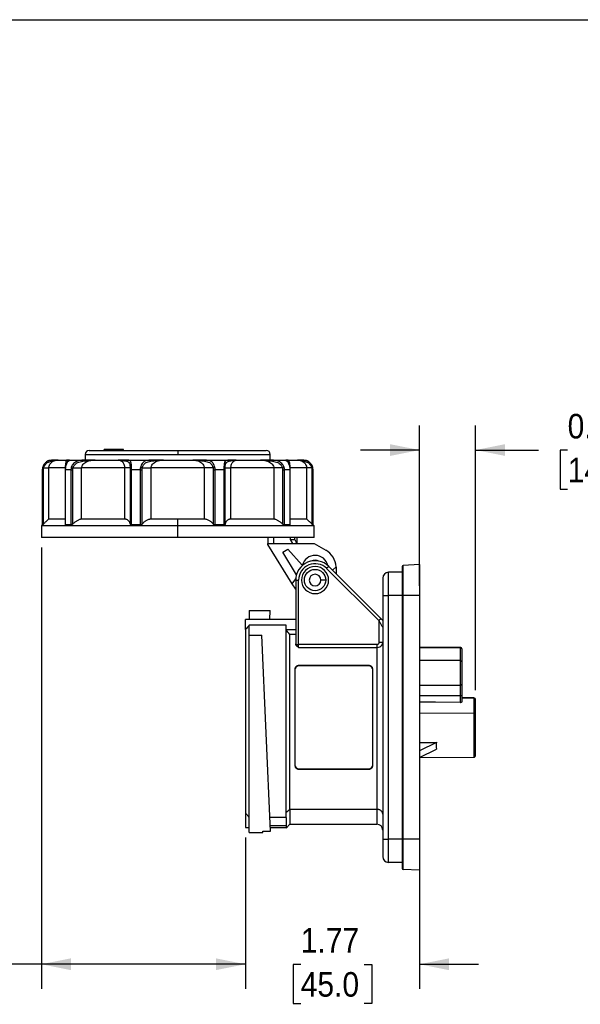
# Model space of a CAD drawing. Header units: inches. Extents: x 0 to 22, y 0 to 17.
# Tile 5 of 9: x 10.6 to 16.3, y 7 to 17. Entities that reach past the tile are written whole.
import ezdxf

# ---------------------------------------------------------------- set-up
doc = ezdxf.new("R2010")
doc.units = ezdxf.units.IN
doc.header["$LTSCALE"] = 2
doc.header["$MEASUREMENT"] = 0
doc.linetypes.add('SLD-Solid', pattern=[0])
doc.layers.add('DIMENSIONS', color=140, linetype='SLD-Solid', lineweight=25)
doc.layers.add('SLD-DEFPOINTS', color=7, linetype='Continuous')
doc.styles.add('SLDTEXTSTYLE0', font='GOTHIC.TTF', dxfattribs={"width": 0.913})
doc.dimstyles.new('SLDDIMSTYLE0', dxfattribs={"dimtxt": 0.25, "dimasz": 0.3, "dimexe": 0, "dimexo": 0.0625, "dimgap": 0.0625, "dimtad": 0, "dimtih": 1, "dimtoh": 1, "dimrnd": 1e-09, "dimzin": 12, "dimdsep": 46, "dimtxsty": 'SLDTEXTSTYLE0', "dimsah": 1, "dimcen": 0.09, "dimadec": 0, "dimazin": 3, "dimtfac": 1, "dimtofl": 0, "dimtmove": 0, "dimatfit": 3, "dimfxl": 0, "dimfrac": 2, "dimtolj": 1, "dimtzin": 12, "dimarcsym": 0})
doc.dimstyles.new('SLDDIMSTYLE3', dxfattribs={"dimtxt": 0.25, "dimasz": 0.3, "dimexe": 0, "dimexo": 0.0625, "dimgap": 0.0625, "dimtad": 0, "dimtih": 1, "dimtoh": 1, "dimrnd": 1e-09, "dimzin": 12, "dimdsep": 46, "dimtxsty": 'SLDTEXTSTYLE0', "dimsah": 1, "dimcen": 0.09, "dimadec": 0, "dimazin": 3, "dimtfac": 1, "dimtmove": 0, "dimatfit": 0, "dimfxl": 0, "dimfrac": 2, "dimtolj": 1, "dimtzin": 12, "dimarcsym": 0})
doc.dimstyles.new('SLDDIMSTYLE4', dxfattribs={"dimtxt": 0.25, "dimasz": 0.3, "dimexe": 0, "dimexo": 0.0625, "dimgap": 0.0625, "dimtad": 0, "dimtih": 1, "dimtoh": 1, "dimrnd": 1e-09, "dimdsep": 46, "dimtxsty": 'SLDTEXTSTYLE0', "dimsah": 1, "dimcen": 0.09, "dimadec": 0, "dimazin": 2, "dimtfac": 1, "dimtmove": 0, "dimatfit": 0, "dimfxl": 0, "dimfrac": 2, "dimtolj": 1, "dimtzin": 12, "dimarcsym": 0})

# ---------------------------------------------------------------- blocks, each defined once
blk = doc.blocks.new('Block2')
at = {"color": 7, "linetype": 'SLD-Solid', "lineweight": 18}
blk.add_line((22, 17), (0, 17), dxfattribs=at)
blk = doc.blocks.new('_D_7')
at = {"layer": 'DIMENSIONS'}
for p, q in [((12.888, 8.675), (12.888, 7.134)), ((14.66, 8.557), (14.66, 7.134)), ((12.888, 7.384), (12.288, 7.384)), ((13.451, 7.382), (13.375, 7.382)), ((13.375, 7.382), (13.375, 6.985)), ((14.097, 7.382), (14.174, 7.382)), ((14.174, 7.382), (14.174, 6.985)), ((14.66, 7.384), (15.26, 7.384)), ((13.375, 6.985), (13.451, 6.985)), ((14.174, 6.985), (14.097, 6.985))]:
    blk.add_line(p, q, dxfattribs=at)
for points in [[(12.888, 7.384), (12.588, 7.444), (12.588, 7.324)], [(14.66, 7.384), (14.96, 7.324), (14.96, 7.444)]]:
    blk.add_solid(points, dxfattribs=at)
at = {"layer": 'DIMENSIONS', "char_height": 0.25, "attachment_point": 1, "style": 'SLDTEXTSTYLE0'}
for s, insert in [('1.77', (13.451, 7.752)), ('45.0', (13.451, 7.304))]:
    blk.add_mtext(s, dxfattribs=dict(at, insert=insert))
blk = doc.blocks.new('_D_8')
at = {"layer": 'DIMENSIONS'}
for p, q in [((10.812, 11.628), (10.812, 7.134)), ((12.888, 8.675), (12.888, 7.134)), ((9.368, 7.382), (9.292, 7.382)), ((9.292, 7.382), (9.292, 6.985)), ((10.014, 7.382), (10.09, 7.382)), ((10.09, 7.382), (10.09, 6.985)), ((10.812, 7.384), (10.31, 7.384)), ((12.888, 7.384), (10.812, 7.384)), ((9.292, 6.985), (9.368, 6.985)), ((10.09, 6.985), (10.014, 6.985))]:
    blk.add_line(p, q, dxfattribs=at)
for points in [[(10.812, 7.384), (11.112, 7.324), (11.112, 7.444)], [(12.888, 7.384), (12.588, 7.444), (12.588, 7.324)]]:
    blk.add_solid(points, dxfattribs=at)
at = {"layer": 'DIMENSIONS', "char_height": 0.25, "attachment_point": 1, "style": 'SLDTEXTSTYLE0'}
for s, insert in [('2.08', (9.368, 7.752)), ('52.8', (9.368, 7.304))]:
    blk.add_mtext(s, dxfattribs=dict(at, insert=insert))
blk = doc.blocks.new('_D_9')
at = {"layer": 'DIMENSIONS'}
for p, q in [((14.66, 11.238), (14.66, 12.869)), ((15.231, 10.176), (15.231, 12.869)), ((14.66, 12.619), (14.06, 12.619)), ((15.231, 12.619), (15.872, 12.619)), ((16.167, 12.617), (16.091, 12.617)), ((16.091, 12.617), (16.091, 12.22)), ((16.814, 12.617), (16.89, 12.617)), ((16.89, 12.617), (16.89, 12.22)), ((16.091, 12.22), (16.167, 12.22)), ((16.89, 12.22), (16.814, 12.22))]:
    blk.add_line(p, q, dxfattribs=at)
for points in [[(14.66, 12.619), (14.36, 12.679), (14.36, 12.559)], [(15.231, 12.619), (15.531, 12.559), (15.531, 12.679)]]:
    blk.add_solid(points, dxfattribs=at)
at = {"layer": 'DIMENSIONS', "char_height": 0.25, "attachment_point": 1, "style": 'SLDTEXTSTYLE0'}
for s, insert in [('0.57', (16.167, 12.987)), ('14.5', (16.167, 12.54))]:
    blk.add_mtext(s, dxfattribs=dict(at, insert=insert))

msp = doc.modelspace()

# ---------------------------------------------------------------- linework, layer by layer
at = {"color": 7, "linetype": 'SLD-Solid'}
msp.add_line((0, 17), (22, 17), dxfattribs=at)
for p, q in [((11.258, 12.575), (12.199, 12.575)), ((11.258, 12.575), (11.258, 12.516)), ((11.298, 12.614), (12.199, 12.614)), ((11.451, 12.626), (11.451, 12.614)), ((11.452, 12.626), (11.451, 12.626)), ((11.452, 12.614), (11.452, 12.626)), ((11.482, 12.626), (11.452, 12.626)), ((11.482, 12.614), (11.482, 12.626)), ((11.535, 12.626), (11.482, 12.626)), ((11.535, 12.614), (11.535, 12.626)), ((11.564, 12.626), (11.535, 12.626)), ((11.618, 12.626), (11.564, 12.626)), ((11.564, 12.614), (11.564, 12.626)), ((11.618, 12.614), (11.618, 12.626)), ((11.648, 12.626), (11.618, 12.626)), ((11.648, 12.614), (11.648, 12.626)), ((11.648, 12.614), (11.648, 12.626)), ((11.648, 12.626), (11.648, 12.626)), ((12.199, 12.614), (12.199, 12.575)), ((12.199, 12.614), (13.101, 12.614)), ((12.199, 12.575), (13.14, 12.575)), ((13.14, 12.516), (13.14, 12.575)), ((11.055, 12.437), (10.888, 12.437)), ((10.888, 11.915), (10.888, 12.437)), ((10.983, 12.516), (11.073, 12.516)), ((11.056, 12.439), (11.054, 12.417)), ((11.055, 12.437), (11.055, 12.43)), ((11.077, 12.514), (11.07, 12.514)), ((11.097, 12.516), (11.24, 12.516)), ((11.659, 12.437), (11.222, 12.437)), ((11.222, 11.915), (11.222, 12.437)), ((11.358, 12.516), (11.593, 12.516)), ((11.659, 12.437), (11.659, 11.915)), ((11.69, 12.516), (11.921, 12.516)), ((11.929, 11.915), (11.929, 12.437)), ((12.47, 12.437), (11.929, 12.437)), ((12.054, 12.516), (12.345, 12.516)), ((12.47, 12.437), (12.47, 11.915)), ((12.477, 12.516), (12.709, 12.516)), ((12.74, 11.915), (12.74, 12.437)), ((13.177, 12.437), (12.74, 12.437)), ((12.806, 12.516), (13.041, 12.516)), ((13.158, 12.516), (13.301, 12.516)), ((13.177, 12.437), (13.177, 11.915)), ((13.329, 12.514), (13.322, 12.515)), ((13.329, 12.512), (13.326, 12.516)), ((13.326, 12.516), (13.416, 12.516)), ((13.344, 12.417), (13.343, 12.439)), ((13.511, 12.437), (13.344, 12.437)), ((13.344, 12.43), (13.344, 12.437)), ((13.511, 12.437), (13.511, 11.915)), ((10.821, 12.417), (10.821, 11.856)), ((10.822, 12.417), (10.821, 12.417)), ((10.822, 12.417), (10.822, 11.856)), ((10.833, 11.866), (10.833, 12.417)), ((11.054, 12.417), (11.054, 11.859)), ((11.113, 12.417), (11.058, 12.417)), ((11.058, 11.856), (11.058, 12.417)), ((11.113, 12.417), (11.113, 11.856)), ((11.132, 11.866), (11.132, 12.417)), ((11.716, 12.417), (11.716, 11.866)), ((11.818, 12.417), (11.729, 12.417)), ((11.729, 11.856), (11.729, 12.417)), ((11.818, 12.417), (11.818, 11.856)), ((11.838, 11.866), (11.838, 12.417)), ((12.561, 12.417), (12.561, 11.866)), ((12.67, 12.417), (12.58, 12.417)), ((12.58, 11.856), (12.58, 12.417)), ((12.67, 12.417), (12.67, 11.856)), ((12.682, 11.866), (12.682, 12.417)), ((13.267, 12.417), (13.267, 11.866)), ((13.341, 12.417), (13.286, 12.417)), ((13.286, 11.856), (13.286, 12.417)), ((13.341, 12.417), (13.341, 11.856)), ((13.344, 11.859), (13.344, 12.417)), ((13.565, 12.417), (13.565, 11.866)), ((13.576, 11.856), (13.576, 12.417)), ((13.577, 12.417), (13.576, 12.417)), ((13.577, 11.856), (13.577, 12.417)), ((10.821, 11.856), (10.812, 11.846)), ((10.812, 11.846), (10.812, 11.728)), ((12.199, 11.846), (10.812, 11.846)), ((10.822, 11.856), (10.821, 11.856)), ((11.055, 11.915), (10.888, 11.915)), ((11.113, 11.856), (11.058, 11.856)), ((11.659, 11.915), (11.222, 11.915)), ((11.818, 11.856), (11.729, 11.856)), ((12.199, 11.915), (11.929, 11.915)), ((12.47, 11.915), (12.199, 11.915)), ((12.199, 11.846), (12.199, 11.915)), ((13.587, 11.846), (12.199, 11.846)), ((12.199, 11.728), (12.199, 11.846)), ((12.67, 11.856), (12.58, 11.856)), ((13.177, 11.915), (12.74, 11.915)), ((13.341, 11.856), (13.286, 11.856)), ((13.511, 11.915), (13.344, 11.915)), ((13.577, 11.856), (13.576, 11.856)), ((13.587, 11.846), (13.577, 11.856)), ((13.587, 11.728), (13.587, 11.846)), ((12.199, 11.728), (10.812, 11.728)), ((13.587, 11.728), (12.199, 11.728)), ((13.116, 11.728), (13.116, 11.669)), ((13.116, 11.657), (13.116, 11.669)), ((13.116, 11.669), (13.587, 11.669)), ((13.365, 11.257), (13.116, 11.657)), ((13.178, 11.669), (13.178, 11.728)), ((13.344, 11.728), (13.344, 11.708)), ((13.344, 11.708), (13.366, 11.669)), ((13.344, 11.708), (13.39, 11.708)), ((13.39, 11.708), (13.39, 11.728)), ((13.414, 11.669), (13.414, 11.728)), ((13.587, 11.669), (13.705, 11.601)), ((13.269, 11.58), (13.32, 11.611)), ((13.408, 11.35), (13.269, 11.58)), ((13.32, 11.611), (13.467, 11.447)), ((13.736, 11.434), (13.715, 11.413)), ((14.267, 10.903), (13.736, 11.434)), ((13.775, 11.395), (13.813, 11.431)), ((14.483, 11.435), (14.483, 11.138)), ((14.66, 11.453), (14.492, 11.445)), ((14.492, 11.138), (14.492, 11.445)), ((14.66, 11.453), (14.66, 11.138)), ((13.715, 11.413), (14.247, 10.882)), ((13.813, 11.413), (13.813, 11.357)), ((14.483, 11.374), (14.345, 11.374)), ((14.345, 11.138), (14.345, 11.374)), ((13.365, 11.257), (13.4, 11.307)), ((13.4, 11.201), (13.365, 11.257)), ((13.4, 11.295), (13.4, 10.645)), ((13.4, 11.295), (13.43, 11.295)), ((13.43, 10.638), (13.43, 11.295)), ((13.706, 11.295), (13.656, 11.295)), ((14.286, 11.315), (14.286, 11.138)), ((14.286, 11.138), (14.345, 11.138)), ((14.286, 11.138), (14.286, 8.657)), ((14.345, 8.657), (14.345, 11.138)), ((14.483, 11.138), (14.345, 11.138)), ((14.483, 11.138), (14.483, 8.657)), ((14.483, 11.138), (14.492, 11.138)), ((14.66, 11.138), (14.492, 11.138)), ((14.492, 8.657), (14.492, 11.138)), ((14.66, 11.138), (14.66, 8.657)), ((12.928, 10.986), (12.928, 10.895)), ((12.928, 10.986), (13.141, 10.986)), ((13.137, 10.895), (13.141, 10.986)), ((13.4, 10.895), (12.888, 10.895)), ((12.888, 10.792), (12.888, 10.895)), ((12.928, 10.733), (12.928, 10.835)), ((13.302, 10.835), (12.928, 10.835)), ((13.302, 8.877), (13.302, 10.835)), ((14.247, 10.882), (14.247, 10.664)), ((14.286, 10.884), (14.267, 10.903)), ((12.888, 10.791), (12.888, 8.923)), ((12.928, 8.724), (12.928, 10.733)), ((12.928, 10.733), (13.057, 10.733)), ((13.144, 8.738), (13.057, 10.733)), ((13.4, 10.787), (13.302, 10.787)), ((13.341, 8.961), (13.341, 10.742)), ((13.4, 10.742), (13.341, 10.742)), ((13.401, 10.638), (13.43, 10.638)), ((13.43, 10.609), (13.43, 10.638)), ((14.227, 10.638), (13.43, 10.638)), ((13.43, 10.609), (14.227, 10.609)), ((14.227, 10.609), (14.227, 8.961)), ((15.073, 10.61), (14.66, 10.613)), ((14.66, 10.61), (15.073, 10.607)), ((15.073, 10.607), (15.073, 10.476)), ((15.093, 10.456), (15.093, 10.59)), ((13.436, 10.429), (14.14, 10.429)), ((13.436, 10.423), (13.436, 10.429)), ((14.14, 10.423), (14.14, 10.429)), ((15.073, 10.476), (14.66, 10.478)), ((15.073, 10.476), (15.073, 10.226)), ((15.093, 10.233), (15.093, 10.456)), ((13.396, 9.399), (13.396, 10.395)), ((14.14, 10.423), (13.436, 10.423)), ((14.18, 10.395), (14.18, 9.399)), ((15.073, 10.226), (15.073, 10.116)), ((15.093, 10.121), (15.093, 10.233)), ((15.073, 10.116), (15.073, 10.05)), ((15.093, 10.06), (15.093, 10.121)), ((15.211, 10.096), (15.093, 10.096)), ((15.093, 10.095), (15.211, 10.094)), ((15.211, 10.094), (15.211, 9.939)), ((15.231, 9.921), (15.231, 10.076)), ((14.66, 9.942), (15.211, 9.939)), ((15.211, 9.939), (15.211, 9.492)), ((15.231, 9.512), (15.231, 9.921)), ((14.834, 9.643), (14.66, 9.556)), ((14.66, 9.643), (14.834, 9.643)), ((14.66, 9.488), (14.834, 9.575)), ((14.662, 9.489), (15.211, 9.492)), ((13.436, 9.372), (14.14, 9.372)), ((13.436, 9.372), (13.436, 9.366)), ((14.14, 9.366), (13.436, 9.366)), ((14.14, 9.372), (14.14, 9.366)), ((12.888, 8.923), (12.888, 8.775)), ((14.227, 8.961), (13.341, 8.961)), ((13.341, 8.961), (13.341, 8.809)), ((14.227, 8.961), (14.227, 8.809)), ((13.302, 8.877), (13.138, 8.877)), ((13.302, 8.877), (13.302, 8.798)), ((12.888, 8.775), (12.928, 8.775)), ((12.928, 8.724), (13.065, 8.724)), ((13.065, 8.738), (13.144, 8.738)), ((13.065, 8.724), (13.065, 8.738)), ((13.141, 8.798), (13.302, 8.798)), ((13.142, 8.775), (13.302, 8.775)), ((13.302, 8.769), (13.341, 8.809)), ((13.302, 8.798), (13.302, 8.775)), ((13.302, 8.775), (13.302, 8.769)), ((13.341, 8.809), (14.227, 8.809)), ((14.286, 8.657), (14.286, 8.48)), ((14.286, 8.657), (14.345, 8.657)), ((14.345, 8.421), (14.345, 8.657)), ((14.483, 8.657), (14.345, 8.657)), ((14.483, 8.657), (14.483, 8.359)), ((14.483, 8.657), (14.492, 8.657)), ((14.66, 8.657), (14.492, 8.657)), ((14.492, 8.35), (14.492, 8.657)), ((14.66, 8.657), (14.66, 8.342)), ((14.483, 8.421), (14.345, 8.421)), ((14.66, 8.342), (14.492, 8.35))]:
    msp.add_line(p, q)
at = {"flags": 128}
for points in [[(14.66, 10.225), (14.874, 10.225), (15.073, 10.226)], [(15.073, 10.116), (14.82, 10.116), (14.66, 10.115)], [(15.073, 10.05), (14.821, 10.051), (14.66, 10.051)]]:
    msp.add_lwpolyline(points, dxfattribs=at)
msp.add_circle((13.597, 11.295), 0.109)
for centre, radius, start, end in [((11.298, 12.575), 0.0394, 90, 180), ((13.101, 12.575), 0.0394, 0, 90), ((10.92, 12.417), 0.0984, 90, 180), ((13.479, 12.417), 0.0984, 360, 90), ((13.597, 11.413), 0.134, 12.5709, 165.3466), ((13.597, 11.413), 0.217, 4.6065, 59.9312), ((13.597, 11.295), 0.197, 45, 180), ((13.597, 11.295), 0.167, 45, 180), ((13.597, 11.295), 0.138, 90, 270), ((13.597, 11.413), 0.0846, 61.8817, 118.1183), ((13.597, 11.295), 0.138, 270, 90), ((13.597, 11.413), 0.217, 0, 4.6065), ((14.493, 11.435), 0.00984, 92.5, 180), ((13.597, 11.295), 0.0591, 90, 0), ((13.597, 11.295), 0.0591, 0, 90), ((14.345, 11.315), 0.0591, 90, 180), ((15.073, 10.59), 0.0197, 0, 89.5902), ((15.191, 10.607), 0.117, 178.5364, 179.8244), ((15.075, 10.589), 0.0185, 4.3747, 93.5415), ((15.073, 10.456), 0.0197, 0, 89.7), ((15.211, 10.076), 0.0197, 0, 89.7384), ((15.181, 10.095), 0.03, 358.9349, 2.0065), ((15.212, 10.075), 0.0189, 2.5224, 92.0492), ((15.212, 9.92), 0.0189, 2.5224, 92.0492), ((15.211, 9.512), 0.0197, 270.3, 0), ((14.227, 8.75), 0.0591, 360, 90), ((14.345, 8.48), 0.0591, 180, 270), ((14.493, 8.359), 0.00984, 180, 267.5)]:
    msp.add_arc(centre, radius, start, end)
msp.add_ellipse((15.064, 9.725), major_axis=(0.203, 0.203), ratio=0.577346, start_param=2.448876, end_param=2.787135)
for points in [[(10.825, 12.442), (10.823, 12.434), (10.822, 12.425), (10.822, 12.417)], [(10.833, 12.417), (10.833, 12.424), (10.834, 12.43), (10.835, 12.437)], [(10.983, 12.516), (10.965, 12.516), (10.949, 12.516), (10.926, 12.516)], [(11.058, 12.417), (11.058, 12.425), (11.058, 12.434), (11.059, 12.442)], [(11.097, 12.516), (11.094, 12.516), (11.082, 12.516), (11.073, 12.516)], [(11.08, 12.506), (11.084, 12.512), (11.091, 12.516), (11.097, 12.516)], [(11.116, 12.442), (11.114, 12.434), (11.113, 12.425), (11.113, 12.417)], [(11.132, 12.417), (11.132, 12.424), (11.133, 12.43), (11.134, 12.437)], [(11.69, 12.516), (11.661, 12.516), (11.626, 12.516), (11.593, 12.516)], [(11.677, 12.506), (11.68, 12.512), (11.685, 12.516), (11.69, 12.516)], [(11.716, 12.437), (11.716, 12.43), (11.716, 12.424), (11.716, 12.417)], [(11.729, 12.417), (11.729, 12.425), (11.729, 12.434), (11.729, 12.442)], [(11.821, 12.442), (11.819, 12.434), (11.818, 12.425), (11.818, 12.417)], [(11.838, 12.417), (11.838, 12.424), (11.839, 12.43), (11.84, 12.437)], [(12.054, 12.516), (12.01, 12.516), (11.965, 12.516), (11.921, 12.516)], [(12.473, 12.506), (12.474, 12.512), (12.476, 12.516), (12.477, 12.516)], [(12.559, 12.437), (12.56, 12.43), (12.561, 12.424), (12.561, 12.417)], [(12.58, 12.417), (12.58, 12.425), (12.579, 12.434), (12.578, 12.442)], [(12.67, 12.442), (12.67, 12.434), (12.67, 12.425), (12.67, 12.417)], [(12.682, 12.417), (12.682, 12.424), (12.682, 12.43), (12.683, 12.437)], [(13.158, 12.516), (13.117, 12.516), (13.079, 12.516), (13.041, 12.516)], [(13.165, 12.506), (13.163, 12.512), (13.161, 12.516), (13.158, 12.516)], [(13.265, 12.437), (13.266, 12.43), (13.267, 12.424), (13.267, 12.417)], [(13.286, 12.417), (13.286, 12.425), (13.285, 12.434), (13.283, 12.442)], [(13.339, 12.442), (13.34, 12.434), (13.341, 12.425), (13.341, 12.417)], [(13.487, 12.506), (13.485, 12.512), (13.479, 12.516), (13.473, 12.516)], [(13.563, 12.437), (13.565, 12.43), (13.565, 12.424), (13.565, 12.417)], [(13.576, 12.417), (13.576, 12.425), (13.575, 12.434), (13.573, 12.442)], [(12.928, 10.835), (12.914, 10.82), (12.901, 10.806), (12.888, 10.791)], [(13.341, 10.742), (13.328, 10.757), (13.315, 10.772), (13.302, 10.787)]]:
    msp.add_open_spline(points, degree=3)
for points, knots in [([(10.926, 12.516), (10.913, 12.516), (10.887, 12.513), (10.845, 12.485), (10.829, 12.457), (10.825, 12.442)], [0, 0, 0, 0, 1.471499, 2.452498, 3.433497, 3.433497, 3.433497, 3.433497]), ([(10.825, 12.442), (10.825, 12.441), (10.828, 12.44), (10.833, 12.438), (10.835, 12.437)], [0, 0, 0, 0, 0.571429, 1, 1, 1, 1]), ([(10.835, 12.437), (10.838, 12.449), (10.849, 12.472), (10.879, 12.497), (10.9, 12.503), (10.911, 12.506)], [0, 0, 0, 0, 0.980999, 1.961998, 3.433497, 3.433497, 3.433497, 3.433497]), ([(10.835, 12.437), (10.852, 12.437), (10.876, 12.437), (10.887, 12.437), (10.888, 12.437)], [0, 0, 0, 0, 0.5491585, 0.9610274, 0.9610274, 0.9610274, 0.9610274]), ([(10.888, 12.437), (10.888, 12.45), (10.894, 12.469), (10.923, 12.505), (10.956, 12.516), (10.983, 12.516)], [-7.772965, -7.772965, -7.772965, -7.772965, -5.552118, -4.441694, 0, 0, 0, 0]), ([(10.911, 12.506), (10.936, 12.511), (10.959, 12.516), (10.983, 12.516), (10.983, 12.516), (10.983, 12.516)], [-0.005173, -0.005173, -0.005173, -0.005173, 3.390868, 3.390868, 3.39604, 3.39604, 3.39604, 3.39604]), ([(10.911, 12.506), (10.912, 12.508), (10.916, 12.513), (10.922, 12.516), (10.926, 12.516)], [0, 0, 0, 0, 0.428571, 1, 1, 1, 1]), ([(11.073, 12.516), (11.068, 12.516), (11.062, 12.505), (11.056, 12.469), (11.055, 12.45), (11.055, 12.437)], [19.889655, 19.889655, 19.889655, 19.889655, 24.330979, 25.441309, 27.661971, 27.661971, 27.661971, 27.661971]), ([(11.08, 12.503), (11.08, 12.503), (11.08, 12.504), (11.078, 12.501), (11.073, 12.493), (11.066, 12.48), (11.059, 12.461), (11.057, 12.447), (11.056, 12.439)], [0, 0, 0, 0, 0.0842957, 0.1861945, 0.3588463, 0.6126616, 0.789405, 1, 1, 1, 1]), ([(11.056, 12.439), (11.056, 12.439), (11.056, 12.44), (11.057, 12.441), (11.058, 12.441), (11.059, 12.442)], [0, 0, 0, 0, 0.090385, 0.54503, 1, 1, 1, 1]), ([(11.059, 12.442), (11.062, 12.457), (11.071, 12.485), (11.09, 12.513), (11.097, 12.516), (11.097, 12.516)], [-3.433497, -3.433497, -3.433497, -3.433497, -2.452498, -1.471499, 0, 0, 0, 0]), ([(11.073, 12.516), (11.073, 12.516), (11.073, 12.516), (11.076, 12.516), (11.081, 12.511), (11.08, 12.506)], [-3.401696, -3.401696, -3.401696, -3.401696, -3.396039, -3.396039, 0, 0, 0, 0]), ([(11.24, 12.516), (11.221, 12.516), (11.185, 12.513), (11.137, 12.485), (11.12, 12.457), (11.116, 12.442)], [0, 0, 0, 0, 1.471499, 2.452498, 3.433497, 3.433497, 3.433497, 3.433497]), ([(11.116, 12.442), (11.118, 12.441), (11.124, 12.44), (11.131, 12.438), (11.134, 12.437)], [0, 0, 0, 0, 0.571429, 1, 1, 1, 1]), ([(11.134, 12.437), (11.137, 12.449), (11.15, 12.472), (11.186, 12.497), (11.217, 12.503), (11.234, 12.506)], [0, 0, 0, 0, 0.980999, 1.961998, 3.433497, 3.433497, 3.433497, 3.433497]), ([(11.134, 12.437), (11.148, 12.437), (11.181, 12.437), (11.21, 12.437), (11.222, 12.437)], [0, 0, 0, 0, 0.4118689, 0.9610274, 0.9610274, 0.9610274, 0.9610274]), ([(11.222, 12.437), (11.222, 12.45), (11.233, 12.476), (11.28, 12.508), (11.328, 12.516), (11.358, 12.516)], [-7.772353, -7.772353, -7.772353, -7.772353, -5.551681, -3.331009, 0, 0, 0, 0]), ([(11.234, 12.506), (11.274, 12.511), (11.316, 12.516), (11.358, 12.516), (11.358, 12.516), (11.358, 12.516)], [-0.00253, -0.00253, -0.00253, -0.00253, 3.39351, 3.39351, 3.39604, 3.39604, 3.39604, 3.39604]), ([(11.234, 12.506), (11.234, 12.508), (11.236, 12.513), (11.239, 12.516), (11.24, 12.516)], [0, 0, 0, 0, 0.428571, 1, 1, 1, 1]), ([(11.358, 12.516), (11.358, 12.516), (11.358, 12.516), (11.358, 12.516), (11.358, 12.516), (11.357, 12.516), (11.357, 12.516), (11.356, 12.516), (11.354, 12.516), (11.349, 12.516), (11.341, 12.516), (11.324, 12.516), (11.291, 12.516), (11.261, 12.516), (11.24, 12.516)], [0, 0, 0, 0, 0.000977, 0.000977, 0.001953, 0.003906, 0.007813, 0.015625, 0.03125, 0.0625, 0.125, 0.25, 0.5, 1, 1, 1, 1]), ([(11.593, 12.516), (11.613, 12.516), (11.641, 12.503), (11.657, 12.463), (11.659, 12.443), (11.659, 12.437)], [19.967591, 19.967591, 19.967591, 19.967591, 24.409147, 26.629925, 27.740314, 27.740314, 27.740314, 27.740314]), ([(11.593, 12.516), (11.593, 12.516), (11.593, 12.516), (11.622, 12.516), (11.652, 12.511), (11.677, 12.506)], [-3.40174, -3.40174, -3.40174, -3.40174, -3.396039, -3.396039, 0, 0, 0, 0]), ([(11.716, 12.437), (11.713, 12.437), (11.707, 12.437), (11.687, 12.437), (11.674, 12.437), (11.659, 12.437)], [0, 0, 0, 0, 0.5, 0.5, 1, 1, 1, 1]), ([(11.677, 12.506), (11.691, 12.503), (11.706, 12.495), (11.714, 12.464), (11.716, 12.446), (11.716, 12.437)], [-3.433497, -3.433497, -3.433497, -3.433497, -1.471499, -0.735749, 0, 0, 0, 0]), ([(11.729, 12.442), (11.729, 12.453), (11.728, 12.475), (11.721, 12.511), (11.706, 12.516), (11.69, 12.516)], [-3.433497, -3.433497, -3.433497, -3.433497, -2.697748, -1.961998, 0, 0, 0, 0]), ([(11.716, 12.437), (11.717, 12.438), (11.72, 12.44), (11.726, 12.441), (11.729, 12.442)], [0, 0, 0, 0, 0.571429, 1, 1, 1, 1]), ([(11.921, 12.516), (11.902, 12.516), (11.87, 12.513), (11.835, 12.485), (11.823, 12.457), (11.821, 12.442)], [0, 0, 0, 0, 1.471499, 2.452498, 3.433497, 3.433497, 3.433497, 3.433497]), ([(11.821, 12.442), (11.824, 12.441), (11.832, 12.44), (11.838, 12.438), (11.84, 12.437)], [0, 0, 0, 0, 0.571429, 1, 1, 1, 1]), ([(11.84, 12.437), (11.842, 12.449), (11.851, 12.472), (11.88, 12.497), (11.908, 12.503), (11.925, 12.506)], [0, 0, 0, 0, 0.980999, 1.961998, 3.433497, 3.433497, 3.433497, 3.433497]), ([(11.84, 12.437), (11.853, 12.437), (11.882, 12.437), (11.916, 12.437), (11.929, 12.437)], [0, 0, 0, 0, 0.5491585, 0.9610274, 0.9610274, 0.9610274, 0.9610274]), ([(11.925, 12.506), (11.925, 12.508), (11.924, 12.513), (11.922, 12.516), (11.921, 12.516)], [0, 0, 0, 0, 0.428571, 1, 1, 1, 1]), ([(11.925, 12.506), (11.965, 12.511), (12.01, 12.516), (12.054, 12.516), (12.054, 12.516), (12.054, 12.516)], [-0.005678, -0.005678, -0.005678, -0.005678, 3.390363, 3.390363, 3.39604, 3.39604, 3.39604, 3.39604]), ([(11.929, 12.437), (11.929, 12.443), (11.933, 12.463), (11.965, 12.503), (12.017, 12.516), (12.054, 12.516)], [-7.772767, -7.772767, -7.772767, -7.772767, -6.662372, -4.441581, 0, 0, 0, 0]), ([(12.345, 12.516), (12.372, 12.516), (12.416, 12.508), (12.46, 12.476), (12.47, 12.45), (12.47, 12.437)], [20.17314, 20.17314, 20.17314, 20.17314, 23.504326, 25.725116, 27.945907, 27.945907, 27.945907, 27.945907]), ([(12.345, 12.516), (12.345, 12.516), (12.345, 12.516), (12.388, 12.516), (12.433, 12.511), (12.473, 12.506)], [-3.40174, -3.40174, -3.40174, -3.40174, -3.396039, -3.396039, 0, 0, 0, 0]), ([(12.477, 12.516), (12.453, 12.516), (12.417, 12.516), (12.375, 12.516), (12.358, 12.516), (12.352, 12.516)], [0, 0, 0, 0, 0.5934374, 0.8551575, 1, 1, 1, 1]), ([(12.559, 12.437), (12.547, 12.437), (12.533, 12.437), (12.502, 12.437), (12.485, 12.437), (12.47, 12.437)], [0, 0, 0, 0, 0.5, 0.5, 1, 1, 1, 1]), ([(12.473, 12.506), (12.491, 12.503), (12.518, 12.497), (12.548, 12.472), (12.557, 12.449), (12.559, 12.437)], [-3.433497, -3.433497, -3.433497, -3.433497, -1.961998, -0.980999, 0, 0, 0, 0]), ([(12.578, 12.442), (12.575, 12.457), (12.564, 12.485), (12.529, 12.513), (12.496, 12.516), (12.477, 12.516)], [-3.433497, -3.433497, -3.433497, -3.433497, -2.452498, -1.471499, 0, 0, 0, 0]), ([(12.559, 12.437), (12.562, 12.438), (12.568, 12.44), (12.575, 12.441), (12.578, 12.442)], [0, 0, 0, 0, 0.571429, 1, 1, 1, 1]), ([(12.709, 12.516), (12.697, 12.516), (12.681, 12.513), (12.672, 12.485), (12.67, 12.457), (12.67, 12.442)], [0, 0, 0, 0, 1.471499, 2.452498, 3.433497, 3.433497, 3.433497, 3.433497]), ([(12.67, 12.442), (12.674, 12.441), (12.679, 12.44), (12.682, 12.438), (12.683, 12.437)], [0, 0, 0, 0, 0.571429, 1, 1, 1, 1]), ([(12.683, 12.437), (12.683, 12.449), (12.685, 12.472), (12.696, 12.497), (12.711, 12.503), (12.722, 12.506)], [0, 0, 0, 0, 0.980999, 1.961998, 3.433497, 3.433497, 3.433497, 3.433497]), ([(12.683, 12.437), (12.685, 12.437), (12.697, 12.437), (12.723, 12.437), (12.74, 12.437)], [0, 0, 0, 0, 0.4118689, 0.9610274, 0.9610274, 0.9610274, 0.9610274]), ([(12.722, 12.506), (12.72, 12.508), (12.717, 12.513), (12.712, 12.516), (12.709, 12.516)], [0, 0, 0, 0, 0.428571, 1, 1, 1, 1]), ([(12.795, 12.516), (12.779, 12.516), (12.749, 12.516), (12.722, 12.516), (12.709, 12.516)], [0, 0, 0, 0, 0.505436, 1, 1, 1, 1]), ([(12.722, 12.506), (12.746, 12.511), (12.777, 12.516), (12.806, 12.516), (12.806, 12.516), (12.806, 12.516)], [-0.004838, -0.004838, -0.004838, -0.004838, 3.391203, 3.391203, 3.39604, 3.39604, 3.39604, 3.39604]), ([(12.74, 12.437), (12.74, 12.45), (12.745, 12.476), (12.767, 12.508), (12.791, 12.516), (12.806, 12.516)], [-7.772723, -7.772723, -7.772723, -7.772723, -5.551945, -3.331167, 0, 0, 0, 0]), ([(13.041, 12.516), (13.081, 12.516), (13.138, 12.503), (13.173, 12.463), (13.177, 12.443), (13.177, 12.437)], [19.896706, 19.896706, 19.896706, 19.896706, 24.338051, 26.558723, 27.66906, 27.66906, 27.66906, 27.66906]), ([(13.041, 12.516), (13.041, 12.516), (13.041, 12.516), (13.083, 12.516), (13.125, 12.511), (13.165, 12.506)], [-3.401708, -3.401708, -3.401708, -3.401708, -3.396039, -3.396039, 0, 0, 0, 0]), ([(13.283, 12.442), (13.278, 12.457), (13.261, 12.485), (13.214, 12.513), (13.178, 12.516), (13.158, 12.516)], [-3.433497, -3.433497, -3.433497, -3.433497, -2.452498, -1.471499, 0, 0, 0, 0]), ([(13.165, 12.506), (13.182, 12.503), (13.212, 12.497), (13.249, 12.472), (13.262, 12.449), (13.265, 12.437)], [-3.433497, -3.433497, -3.433497, -3.433497, -1.961998, -0.980999, 0, 0, 0, 0]), ([(13.265, 12.437), (13.249, 12.437), (13.232, 12.437), (13.201, 12.437), (13.188, 12.437), (13.177, 12.437)], [0, 0, 0, 0, 0.5, 0.5, 1, 1, 1, 1]), ([(13.265, 12.437), (13.268, 12.438), (13.275, 12.44), (13.281, 12.441), (13.283, 12.442)], [0, 0, 0, 0, 0.571429, 1, 1, 1, 1]), ([(13.301, 12.516), (13.302, 12.516), (13.308, 12.513), (13.328, 12.485), (13.337, 12.457), (13.339, 12.442)], [0, 0, 0, 0, 1.471499, 2.452498, 3.433497, 3.433497, 3.433497, 3.433497]), ([(13.318, 12.506), (13.317, 12.508), (13.312, 12.513), (13.305, 12.516), (13.301, 12.516)], [0, 0, 0, 0, 0.428571, 1, 1, 1, 1]), ([(13.322, 12.516), (13.318, 12.516), (13.309, 12.516), (13.304, 12.516), (13.301, 12.516)], [0, 0, 0, 0, 0.503059, 1, 1, 1, 1]), ([(13.318, 12.506), (13.319, 12.509), (13.32, 12.513), (13.322, 12.514), (13.322, 12.514)], [0, 0, 0, 0, 0.900478, 1, 1, 1, 1]), ([(13.343, 12.439), (13.342, 12.447), (13.339, 12.46), (13.333, 12.48), (13.326, 12.493), (13.321, 12.501), (13.319, 12.504), (13.319, 12.503), (13.319, 12.503)], [0, 0, 0, 0, 0.2106079, 0.3873722, 0.6412482, 0.8140071, 0.9159463, 1, 1, 1, 1]), ([(13.344, 12.437), (13.343, 12.442), (13.343, 12.454), (13.342, 12.47), (13.34, 12.484), (13.337, 12.499), (13.333, 12.51), (13.33, 12.512), (13.329, 12.512)], [0, 0, 0, 0, 0.114866, 0.23791, 0.375179, 0.530741, 0.832682, 1, 1, 1, 1]), ([(13.339, 12.442), (13.34, 12.441), (13.342, 12.441), (13.343, 12.44), (13.343, 12.439), (13.343, 12.439)], [0, 0, 0, 0, 0.454818, 0.909636, 1, 1, 1, 1]), ([(13.416, 12.516), (13.443, 12.516), (13.483, 12.503), (13.508, 12.463), (13.511, 12.443), (13.511, 12.437)], [18.502111, 18.502111, 18.502111, 18.502111, 22.943805, 25.164652, 26.275076, 26.275076, 26.275076, 26.275076]), ([(13.416, 12.516), (13.416, 12.516), (13.416, 12.516), (13.44, 12.516), (13.463, 12.511), (13.487, 12.506)], [-3.401742, -3.401742, -3.401742, -3.401742, -3.39604, -3.39604, 0, 0, 0, 0]), ([(13.473, 12.516), (13.461, 12.516), (13.444, 12.516), (13.428, 12.516), (13.421, 12.516), (13.419, 12.516)], [0, 0, 0, 0, 0.596422, 0.859457, 1, 1, 1, 1]), ([(13.573, 12.442), (13.569, 12.457), (13.553, 12.485), (13.512, 12.513), (13.485, 12.516), (13.473, 12.516)], [-3.433497, -3.433497, -3.433497, -3.433497, -2.452498, -1.471499, 0, 0, 0, 0]), ([(13.487, 12.506), (13.498, 12.503), (13.519, 12.497), (13.549, 12.472), (13.561, 12.449), (13.563, 12.437)], [-3.433497, -3.433497, -3.433497, -3.433497, -1.961998, -0.980999, 0, 0, 0, 0]), ([(13.563, 12.437), (13.549, 12.437), (13.536, 12.437), (13.518, 12.437), (13.512, 12.437), (13.511, 12.437)], [0, 0, 0, 0, 0.5, 0.5, 1, 1, 1, 1]), ([(13.563, 12.437), (13.567, 12.438), (13.572, 12.44), (13.573, 12.441), (13.573, 12.442)], [0, 0, 0, 0, 0.571429, 1, 1, 1, 1]), ([(10.822, 12.417), (10.822, 12.417), (10.824, 12.417), (10.83, 12.417), (10.833, 12.417)], [0, 0, 0, 0, 0.428571, 1, 1, 1, 1]), ([(11.054, 12.417), (11.054, 12.417), (11.054, 12.417), (11.055, 12.417), (11.057, 12.417), (11.058, 12.417)], [0, 0, 0, 0, 0.087242, 0.543621, 1, 1, 1, 1]), ([(11.113, 12.417), (11.115, 12.417), (11.12, 12.417), (11.128, 12.417), (11.132, 12.417)], [0, 0, 0, 0, 0.428571, 1, 1, 1, 1]), ([(11.716, 12.417), (11.717, 12.417), (11.72, 12.417), (11.726, 12.417), (11.729, 12.417)], [0, 0, 0, 0, 0.571429, 1, 1, 1, 1]), ([(11.818, 12.417), (11.821, 12.417), (11.829, 12.417), (11.835, 12.417), (11.838, 12.417)], [0, 0, 0, 0, 0.428571, 1, 1, 1, 1]), ([(12.561, 12.417), (12.563, 12.417), (12.57, 12.417), (12.577, 12.417), (12.58, 12.417)], [0, 0, 0, 0, 0.571429, 1, 1, 1, 1]), ([(12.67, 12.417), (12.672, 12.417), (12.679, 12.417), (12.682, 12.417), (12.682, 12.417)], [0, 0, 0, 0, 0.428571, 1, 1, 1, 1]), ([(13.267, 12.417), (13.271, 12.417), (13.278, 12.417), (13.284, 12.417), (13.286, 12.417)], [0, 0, 0, 0, 0.571429, 1, 1, 1, 1]), ([(13.341, 12.417), (13.342, 12.417), (13.344, 12.417), (13.345, 12.417), (13.344, 12.417), (13.344, 12.417)], [0, 0, 0, 0, 0.456379, 0.912758, 1, 1, 1, 1]), ([(13.565, 12.417), (13.569, 12.417), (13.574, 12.417), (13.576, 12.417), (13.576, 12.417)], [0, 0, 0, 0, 0.571429, 1, 1, 1, 1]), ([(10.833, 11.866), (10.833, 11.866), (10.831, 11.864), (10.829, 11.862), (10.827, 11.861), (10.826, 11.859), (10.824, 11.858), (10.823, 11.857), (10.822, 11.856), (10.822, 11.856), (10.822, 11.856)], [0, 0, 0, 0, 0.133338, 0.260345, 0.382594, 0.501852, 0.631123, 0.754354, 0.878451, 1, 1, 1, 1]), ([(10.888, 11.915), (10.888, 11.915), (10.888, 11.915), (10.887, 11.915), (10.886, 11.914), (10.884, 11.913), (10.883, 11.912), (10.88, 11.91), (10.876, 11.906), (10.869, 11.9), (10.861, 11.893), (10.852, 11.885), (10.843, 11.876), (10.836, 11.87), (10.833, 11.866)], [0, 0, 0, 0, 0.040761, 0.081416, 0.122173, 0.163241, 0.204822, 0.247112, 0.370953, 0.500787, 0.621153, 0.747073, 0.871305, 1, 1, 1, 1]), ([(11.054, 11.859), (11.054, 11.859), (11.054, 11.858), (11.055, 11.857), (11.057, 11.856), (11.058, 11.856)], [0, 0, 0, 0, 0.017175, 0.528759, 1, 1, 1, 1]), ([(11.132, 11.866), (11.131, 11.866), (11.129, 11.864), (11.127, 11.862), (11.124, 11.861), (11.122, 11.859), (11.119, 11.858), (11.117, 11.857), (11.115, 11.856), (11.113, 11.856), (11.113, 11.856)], [0, 0, 0, 0, 0.133338, 0.260345, 0.382594, 0.501852, 0.631123, 0.754354, 0.878451, 1, 1, 1, 1]), ([(11.222, 11.915), (11.221, 11.915), (11.219, 11.915), (11.215, 11.915), (11.212, 11.914), (11.208, 11.913), (11.205, 11.912), (11.198, 11.91), (11.189, 11.906), (11.177, 11.9), (11.165, 11.893), (11.154, 11.885), (11.143, 11.876), (11.135, 11.87), (11.132, 11.866)], [0, 0, 0, 0, 0.0407614, 0.0814159, 0.1221732, 0.1632411, 0.2048225, 0.2471124, 0.3709533, 0.500787, 0.6211534, 0.7470729, 0.8713048, 1, 1, 1, 1]), ([(11.716, 11.866), (11.716, 11.868), (11.715, 11.871), (11.714, 11.876), (11.713, 11.88), (11.71, 11.886), (11.706, 11.893), (11.7, 11.9), (11.692, 11.906), (11.684, 11.911), (11.675, 11.913), (11.667, 11.915), (11.662, 11.915), (11.659, 11.915)], [0, 0, 0, 0, 0.064995, 0.128729, 0.191351, 0.253017, 0.378927, 0.499318, 0.629143, 0.753008, 0.836835, 0.918619, 1, 1, 1, 1]), ([(11.716, 11.866), (11.716, 11.866), (11.717, 11.864), (11.718, 11.862), (11.719, 11.861), (11.72, 11.86), (11.721, 11.858), (11.723, 11.857), (11.726, 11.856), (11.728, 11.856), (11.729, 11.856)], [0, 0, 0, 0, 0.140953, 0.271371, 0.391578, 0.501988, 0.541448, 0.703451, 0.855019, 1, 1, 1, 1]), ([(11.838, 11.866), (11.837, 11.866), (11.836, 11.864), (11.834, 11.862), (11.832, 11.861), (11.83, 11.859), (11.827, 11.858), (11.824, 11.857), (11.821, 11.856), (11.819, 11.856), (11.818, 11.856)], [0, 0, 0, 0, 0.133338, 0.260345, 0.382594, 0.501852, 0.631123, 0.754354, 0.878451, 1, 1, 1, 1]), ([(11.929, 11.915), (11.928, 11.915), (11.925, 11.915), (11.92, 11.915), (11.915, 11.914), (11.911, 11.913), (11.906, 11.912), (11.899, 11.91), (11.888, 11.906), (11.876, 11.9), (11.865, 11.893), (11.855, 11.885), (11.846, 11.876), (11.841, 11.87), (11.838, 11.866)], [0, 0, 0, 0, 0.040761, 0.081416, 0.122173, 0.163241, 0.204822, 0.247112, 0.370953, 0.500787, 0.621153, 0.747073, 0.871305, 1, 1, 1, 1]), ([(12.561, 11.866), (12.559, 11.868), (12.557, 11.871), (12.552, 11.876), (12.548, 11.88), (12.542, 11.886), (12.534, 11.893), (12.523, 11.9), (12.51, 11.906), (12.498, 11.911), (12.488, 11.913), (12.479, 11.915), (12.473, 11.915), (12.47, 11.915)], [0, 0, 0, 0, 0.064995, 0.128729, 0.191351, 0.253017, 0.378927, 0.499318, 0.629143, 0.753008, 0.836835, 0.918619, 1, 1, 1, 1]), ([(12.561, 11.866), (12.561, 11.866), (12.562, 11.864), (12.564, 11.862), (12.567, 11.861), (12.568, 11.86), (12.57, 11.858), (12.573, 11.857), (12.577, 11.856), (12.579, 11.856), (12.58, 11.856)], [0, 0, 0, 0, 0.140953, 0.271371, 0.391578, 0.501988, 0.541448, 0.703451, 0.855019, 1, 1, 1, 1]), ([(12.682, 11.866), (12.682, 11.866), (12.682, 11.864), (12.681, 11.862), (12.68, 11.861), (12.679, 11.859), (12.677, 11.858), (12.675, 11.857), (12.672, 11.856), (12.67, 11.856), (12.67, 11.856)], [0, 0, 0, 0, 0.133338, 0.260345, 0.382594, 0.501852, 0.631123, 0.754354, 0.878451, 1, 1, 1, 1]), ([(12.74, 11.915), (12.738, 11.915), (12.735, 11.915), (12.731, 11.915), (12.727, 11.914), (12.724, 11.913), (12.72, 11.912), (12.714, 11.91), (12.706, 11.906), (12.699, 11.9), (12.692, 11.893), (12.688, 11.885), (12.684, 11.876), (12.683, 11.87), (12.682, 11.866)], [0, 0, 0, 0, 0.040761, 0.081416, 0.122173, 0.163241, 0.204822, 0.247112, 0.370953, 0.500787, 0.621153, 0.747073, 0.871305, 1, 1, 1, 1]), ([(13.267, 11.866), (13.265, 11.868), (13.261, 11.871), (13.256, 11.876), (13.25, 11.88), (13.243, 11.886), (13.233, 11.893), (13.222, 11.9), (13.21, 11.906), (13.199, 11.911), (13.19, 11.913), (13.183, 11.915), (13.179, 11.915), (13.177, 11.915)], [0, 0, 0, 0, 0.064995, 0.128729, 0.191351, 0.253017, 0.378927, 0.499318, 0.629143, 0.753008, 0.836835, 0.918619, 1, 1, 1, 1]), ([(13.267, 11.866), (13.268, 11.866), (13.269, 11.864), (13.272, 11.862), (13.274, 11.861), (13.276, 11.86), (13.278, 11.858), (13.281, 11.857), (13.283, 11.856), (13.285, 11.856), (13.286, 11.856)], [0, 0, 0, 0, 0.140953, 0.271371, 0.391578, 0.501988, 0.541448, 0.703451, 0.855019, 1, 1, 1, 1]), ([(13.344, 11.859), (13.344, 11.859), (13.345, 11.858), (13.344, 11.857), (13.343, 11.856), (13.342, 11.856), (13.341, 11.856)], [0, 0, 0, 0, 0.017082, 0.514396, 0.759716, 1, 1, 1, 1]), ([(13.565, 11.866), (13.564, 11.868), (13.56, 11.871), (13.556, 11.876), (13.551, 11.88), (13.545, 11.886), (13.538, 11.893), (13.53, 11.9), (13.523, 11.906), (13.518, 11.911), (13.514, 11.913), (13.512, 11.915), (13.511, 11.915), (13.511, 11.915)], [0, 0, 0, 0, 0.064995, 0.128729, 0.191351, 0.253017, 0.378927, 0.499318, 0.629143, 0.753008, 0.836835, 0.918619, 1, 1, 1, 1]), ([(13.565, 11.866), (13.566, 11.866), (13.568, 11.864), (13.57, 11.862), (13.571, 11.861), (13.573, 11.86), (13.574, 11.858), (13.575, 11.857), (13.576, 11.856), (13.576, 11.856), (13.576, 11.856)], [0, 0, 0, 0, 0.140953, 0.271371, 0.391578, 0.501988, 0.541448, 0.703451, 0.855019, 1, 1, 1, 1]), ([(13.413, 11.669), (13.413, 11.669), (13.412, 11.67), (13.411, 11.672), (13.41, 11.673), (13.409, 11.675), (13.408, 11.678), (13.406, 11.68), (13.405, 11.683), (13.402, 11.688), (13.397, 11.697), (13.392, 11.704), (13.39, 11.708)], [0, 0, 0, 0, 0.053352, 0.108391, 0.165713, 0.225845, 0.289246, 0.356308, 0.427361, 0.502687, 0.738261, 1, 1, 1, 1]), ([(14.267, 10.903), (14.267, 10.903), (14.266, 10.902), (14.261, 10.896), (14.254, 10.889), (14.249, 10.884), (14.247, 10.882)], [0, 0, 0, 0, 0.285714, 0.571429, 0.785714, 1, 1, 1, 1]), ([(14.247, 10.882), (14.252, 10.872), (14.264, 10.851), (14.276, 10.83), (14.284, 10.817), (14.286, 10.813), (14.286, 10.813)], [0, 0, 0, 0, 0.448799, 0.897598, 1.121997, 1.570796, 1.570796, 1.570796, 1.570796]), ([(13.401, 10.638), (13.401, 10.639), (13.401, 10.64), (13.4, 10.642), (13.4, 10.644), (13.4, 10.645)], [0, 0, 0, 0, 0.332741, 0.665407, 1, 1, 1, 1]), ([(13.43, 10.609), (13.427, 10.611), (13.423, 10.614), (13.417, 10.618), (13.413, 10.622), (13.409, 10.626), (13.406, 10.63), (13.403, 10.634), (13.402, 10.636), (13.401, 10.638)], [0, 0, 0, 0, 0.23681, 0.364272, 0.477924, 0.621795, 0.756011, 0.881644, 1, 1, 1, 1]), ([(14.227, 10.609), (14.237, 10.609), (14.257, 10.614), (14.28, 10.635), (14.286, 10.653), (14.286, 10.664)], [-0.09172523, -0.09172523, -0.09172523, -0.09172523, -0.06551802, -0.03931081, 0, 0, 0, 0]), ([(14.247, 10.664), (14.247, 10.658), (14.245, 10.652), (14.24, 10.644), (14.238, 10.642), (14.233, 10.639), (14.23, 10.638), (14.227, 10.638)], [0, 0, 0, 0, 0.5, 0.5, 0.75, 0.75, 1, 1, 1, 1]), ([(14.227, 10.638), (14.227, 10.633), (14.227, 10.622), (14.227, 10.613), (14.227, 10.609)], [0, 0, 0, 0, 0.428571, 1, 1, 1, 1]), ([(14.247, 10.664), (14.257, 10.664), (14.267, 10.664), (14.282, 10.664), (14.286, 10.664), (14.286, 10.664)], [0, 0, 0, 0, 0.5, 0.5, 1, 1, 1, 1]), ([(13.396, 10.395), (13.396, 10.396), (13.396, 10.399), (13.397, 10.402), (13.398, 10.405), (13.4, 10.409), (13.403, 10.414), (13.408, 10.419), (13.414, 10.423), (13.42, 10.426), (13.428, 10.428), (13.433, 10.428), (13.436, 10.429)], [0, 0, 0, 0, 0.062543, 0.124764, 0.187274, 0.250677, 0.376154, 0.500319, 0.62462, 0.750123, 0.876076, 1, 1, 1, 1]), ([(14.14, 10.429), (14.142, 10.429), (14.144, 10.428), (14.148, 10.428), (14.152, 10.427), (14.157, 10.426), (14.162, 10.423), (14.168, 10.419), (14.173, 10.414), (14.177, 10.408), (14.179, 10.402), (14.179, 10.398), (14.18, 10.395)], [0, 0, 0, 0, 0.062085, 0.124062, 0.186557, 0.250179, 0.375646, 0.499982, 0.624125, 0.749628, 0.87538, 1, 1, 1, 1]), ([(13.436, 10.423), (13.434, 10.423), (13.432, 10.423), (13.428, 10.423), (13.424, 10.422), (13.419, 10.42), (13.414, 10.418), (13.408, 10.414), (13.403, 10.409), (13.399, 10.403), (13.397, 10.397), (13.396, 10.392), (13.396, 10.39)], [0, 0, 0, 0, 0.0624048, 0.1246885, 0.1874663, 0.2513392, 0.3771734, 0.5016356, 0.625652, 0.7507959, 0.8760059, 1, 1, 1, 1]), ([(14.18, 10.39), (14.18, 10.391), (14.18, 10.394), (14.179, 10.397), (14.178, 10.4), (14.176, 10.404), (14.173, 10.409), (14.168, 10.414), (14.162, 10.418), (14.155, 10.421), (14.148, 10.423), (14.143, 10.423), (14.14, 10.423)], [0, 0, 0, 0, 0.062217, 0.124128, 0.186354, 0.249506, 0.374618, 0.49867, 0.623107, 0.748966, 0.875455, 1, 1, 1, 1]), ([(15.093, 10.233), (15.093, 10.233), (15.093, 10.233), (15.093, 10.233), (15.093, 10.232), (15.092, 10.231), (15.092, 10.231), (15.09, 10.229), (15.089, 10.228), (15.085, 10.227), (15.083, 10.227), (15.078, 10.226), (15.076, 10.226), (15.073, 10.226)], [-0.00033704, -0.00033704, -0.00033704, -0.00033704, 0, 0, 0.01126087, 0.01126087, 0.02247617, 0.02247617, 0.04267598, 0.04267598, 0.06179565, 0.06179565, 0.08038391, 0.08038391, 0.08038391, 0.08038391]), ([(15.093, 10.121), (15.093, 10.121), (15.093, 10.121), (15.093, 10.121), (15.093, 10.12), (15.092, 10.12), (15.092, 10.119), (15.09, 10.118), (15.089, 10.118), (15.085, 10.117), (15.083, 10.116), (15.078, 10.116), (15.076, 10.116), (15.073, 10.116)], [-0.00033559, -0.00033559, -0.00033559, -0.00033559, 0, 0, 0.01125982, 0.01125982, 0.02247436, 0.02247436, 0.04267556, 0.04267556, 0.06179673, 0.06179673, 0.08038539, 0.08038539, 0.08038539, 0.08038539]), ([(15.073, 10.05), (15.074, 10.05), (15.076, 10.05), (15.078, 10.051), (15.08, 10.051), (15.082, 10.051), (15.084, 10.052), (15.086, 10.053), (15.088, 10.054), (15.091, 10.055), (15.093, 10.057), (15.093, 10.059), (15.093, 10.06)], [0, 0, 0, 0, 0.067288, 0.1353883, 0.2046304, 0.2753186, 0.3477255, 0.4220886, 0.4986081, 0.6446955, 0.8118791, 1, 1, 1, 1]), ([(13.396, 9.405), (13.396, 9.403), (13.396, 9.401), (13.397, 9.398), (13.398, 9.395), (13.4, 9.391), (13.403, 9.386), (13.408, 9.381), (13.414, 9.377), (13.42, 9.374), (13.428, 9.372), (13.433, 9.372), (13.436, 9.372)], [0, 0, 0, 0, 0.062221, 0.124134, 0.186359, 0.249508, 0.374623, 0.498667, 0.623099, 0.748963, 0.875452, 1, 1, 1, 1]), ([(13.436, 9.366), (13.434, 9.366), (13.432, 9.366), (13.428, 9.367), (13.424, 9.368), (13.419, 9.369), (13.414, 9.372), (13.408, 9.376), (13.403, 9.381), (13.399, 9.387), (13.397, 9.393), (13.396, 9.397), (13.396, 9.399)], [0, 0, 0, 0, 0.062086, 0.124065, 0.18656, 0.250181, 0.375654, 0.499984, 0.62412, 0.749625, 0.875374, 1, 1, 1, 1]), ([(14.14, 9.372), (14.142, 9.372), (14.144, 9.372), (14.148, 9.372), (14.152, 9.373), (14.157, 9.374), (14.162, 9.377), (14.168, 9.381), (14.173, 9.386), (14.177, 9.392), (14.179, 9.398), (14.179, 9.402), (14.18, 9.405)], [0, 0, 0, 0, 0.0629224, 0.12547, 0.1882438, 0.2518381, 0.3776747, 0.5019698, 0.6261507, 0.7512889, 0.8767895, 1, 1, 1, 1]), ([(14.18, 9.399), (14.18, 9.398), (14.18, 9.396), (14.179, 9.393), (14.178, 9.39), (14.176, 9.386), (14.173, 9.381), (14.168, 9.376), (14.162, 9.372), (14.155, 9.369), (14.148, 9.367), (14.143, 9.366), (14.14, 9.366)], [0, 0, 0, 0, 0.062023, 0.123978, 0.186493, 0.250178, 0.375646, 0.499985, 0.624128, 0.74963, 0.875297, 1, 1, 1, 1]), ([(12.888, 8.923), (12.891, 8.921), (12.895, 8.915), (12.902, 8.907), (12.909, 8.9), (12.915, 8.892), (12.921, 8.885), (12.926, 8.88), (12.928, 8.877)], [0, 0, 0, 0, 0.169473, 0.337659, 0.504679, 0.670657, 0.835721, 1, 1, 1, 1]), ([(13.341, 8.961), (13.335, 8.956), (13.329, 8.951), (13.315, 8.939), (13.308, 8.934), (13.302, 8.928)], [1.47187, 1.47187, 1.47187, 1.47187, 2.13738, 2.13738, 2.854238, 2.854238, 2.854238, 2.854238]), ([(14.286, 8.911), (14.286, 8.912), (14.286, 8.915), (14.285, 8.919), (14.284, 8.924), (14.282, 8.93), (14.279, 8.936), (14.274, 8.941), (14.269, 8.947), (14.261, 8.953), (14.252, 8.957), (14.243, 8.96), (14.235, 8.961), (14.23, 8.961), (14.227, 8.961)], [0, 0, 0, 0, 0.047684, 0.105497, 0.173321, 0.251023, 0.348578, 0.418215, 0.501644, 0.635017, 0.751124, 0.83684, 0.919638, 1, 1, 1, 1])]:
    msp.add_open_spline(points, degree=3, knots=knots)

# ---------------------------------------------------------------- block references
at = {"layer": 'SLD-DEFPOINTS'}
msp.add_blockref('Block2', (0, 0), dxfattribs=at)

# ---------------------------------------------------------------- dimensions: what is measured, and where the dimension line sits
at = {"layer": 'DIMENSIONS'}
for base, p1, p2, dimstyle, picture, middle in [((15.231, 12.619), (14.66, 11.138), (15.231, 10.076), 'SLDDIMSTYLE4', '_D_9', (16.491, 12.619)), ((14.66, 7.384), (12.888, 8.775), (14.66, 8.657), 'SLDDIMSTYLE3', '_D_7', (13.774, 7.384))]:
    dim = msp.add_linear_dim(base=base, p1=p1, p2=p2, dimstyle=dimstyle, dxfattribs=at)
    dim.commit()
    dim.dimension.update_dxf_attribs({"geometry": picture, "text_midpoint": middle, "dimtype": 160})
dim = msp.add_linear_dim(base=(10.812, 7.384), p1=(12.888, 8.775), p2=(10.812, 11.728), angle=0, dimstyle='SLDDIMSTYLE0', dxfattribs=at)
dim.commit()
dim.dimension.update_dxf_attribs({"geometry": '_D_8', "text_midpoint": (9.691, 7.384), "dimtype": 160})

doc.saveas('drawing.dxf')
